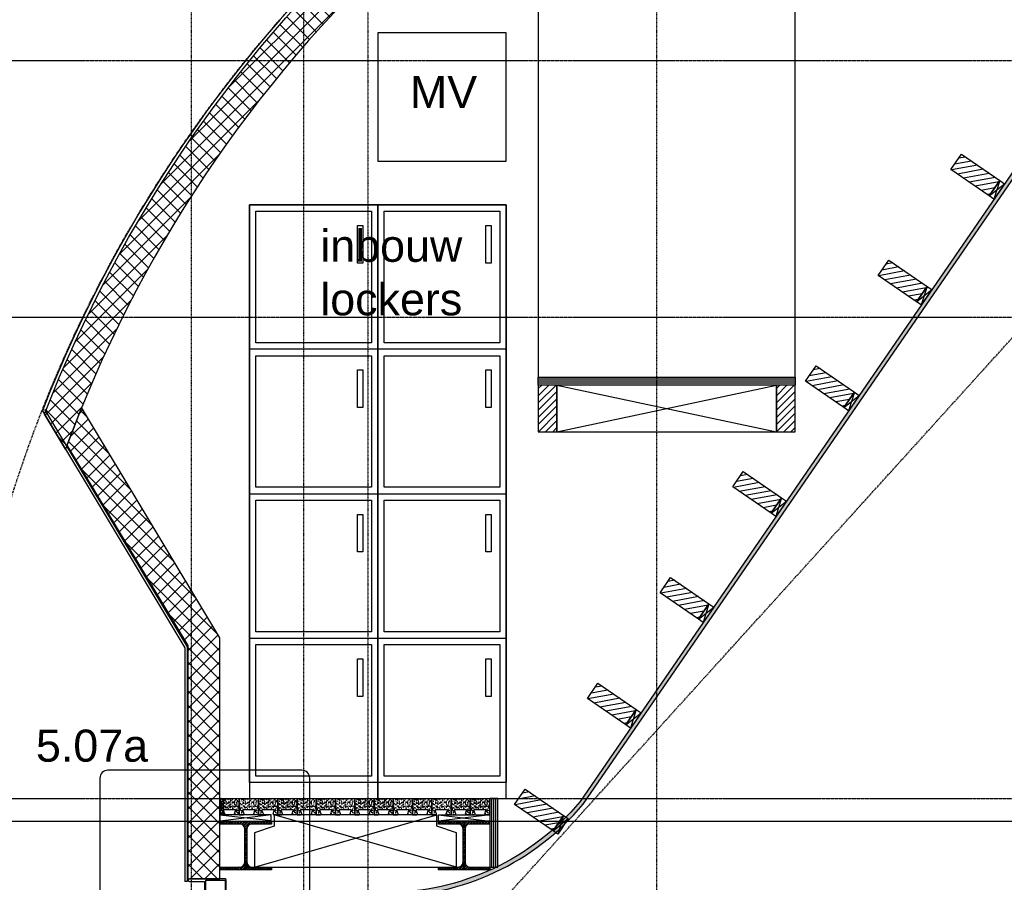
# Model space of a CAD drawing. Header units: metres. Extents: x 135527 to 1530300, y -118103 to -69281.
# Tile 33 of 88: x 141982 to 145050, y -91941 to -89253. Entities that reach past the tile are written whole.
import ezdxf
from ezdxf.enums import TextEntityAlignment as Align

# ---------------------------------------------------------------- set-up
doc = ezdxf.new("R2010")
doc.units = ezdxf.units.M
doc.header["$LTSCALE"] = 0.1
doc.header["$PDMODE"] = 35
for name, pattern in [('DASHDOT', [1, 0.5, -0.25, 0, -0.25]), ('DASHDOT2', [12.7, 6.35, -3.175, 0, -3.175]), ('HIDDEN', [0.375, 0.25, -0.125]), ('HIDDEN2', [4.762499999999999, 3.175, -1.5875])]:
    doc.linetypes.add(name, pattern=pattern)
doc.layers.get('DEFPOINTS').update_dxf_attribs({"color": 6})
for name, color, linetype in [('_01-STRAMIENEN', 8, 'DASHDOT2'), ('_02-SECTION', 2, 'Continuous'), ('_02-section-thick', 3, 'Continuous'), ('_02Constructie', 2, 'Continuous'), ('_03-PROJECTION', 1, 'Continuous'), ('_04-HIDDEN', 7, 'HIDDEN2'), ('_04-plafond', 252, 'HIDDEN2'), ('_04Projectie', 7, 'Continuous'), ('_05text100', 8, 'Continuous'), ('_05text200', 8, 'Continuous'), ('_05text50', 8, 'Continuous'), ('_06-DIMENSIONS', 7, 'Continuous'), ('_07KeukenInrichting', 252, 'Continuous'), ('_09-HATCH', 7, 'Continuous'), ('_11-BLOCKS', 7, 'Continuous')]:
    doc.layers.add(name, color=color, linetype=linetype)
doc.layers.add('_01Hulplijnen', color=6, linetype='Continuous', plot=False)
doc.styles.add('NIOstandard', font='arial.ttf')
doc.dimstyles.new('NIO-50-KLEIN', dxfattribs={"dimtxt": 100, "dimasz": 10, "dimexe": 2, "dimexo": 5, "dimgap": 10, "dimtad": 1, "dimdec": 0, "dimzin": 0, "dimdsep": 46, "dimtxsty": 'NIOstandard', "dimblk1": 'MAATSTR', "dimblk2": 'MAATSTR', "dimsah": 1, "dimcen": 0, "dimdle": 1.5, "dimse1": 1, "dimse2": 1, "dimclrd": 7, "dimclre": 256, "dimclrt": 256, "dimazin": 0, "dimtfac": 1, "dimtdec": 0, "dimtofl": 0, "dimtmove": 1, "dimatfit": 2, "dimldrblk": 'MAATSTR', "dimfxl": 1, "dimtvp": 1, "dimtolj": 1, "dimtzin": 0, "dimarcsym": 0})

# ---------------------------------------------------------------- blocks, each defined once
blk = doc.blocks.new('*U225')
at = {"layer": '_01-STRAMIENEN', "linetype": 'DASHDOT', "ltscale": 40}
for points in [[(-3399.999906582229, 7203.805705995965), (-3400.000030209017, -1743.344087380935)], [(-3050, 7203.805705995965), (-3050.000120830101, -1743.34408738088)], [(-2850, 7203.805705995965), (-2850.000120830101, -1743.34408738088)], [(-1950, 7203.805705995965), (-1950, -1743.344087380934)]]:
    blk.add_lwpolyline(points, dxfattribs=at)
at = {"layer": '_04-HIDDEN', "color": 252, "ltscale": 10}
blk.add_circle((9.912147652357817e-05, 2716.34662402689), 4150, dxfattribs=at)
blk = doc.blocks.new('*U21')
at = {"layer": '_09-HATCH', "ltscale": 10}
h = blk.add_hatch(dxfattribs=at)
h.set_pattern_fill('NET3', color=256, scale=31.49999999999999, style=0)
h.set_pattern_definition([(0, (-10973.15982827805, 0), (0, 100.0124999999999), []), (59.99999999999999, (-10973.15982827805, 0), (-86.61336569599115, 50.00624999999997), []), (120, (-10973.15982827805, 0), (-86.61336569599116, -50.00624999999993), [])])
h.paths.add_polyline_path([(-3268.67764712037, 0), (-14.8941155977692, 0), (-14.8941155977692, 100), (-3268.67764712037, 100)])
at = {"layer": '_02-SECTION', "color": 1}
blk.add_lwpolyline([(-3268.67764712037, 0), (-14.8941155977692, 0), (-14.8941155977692, 100), (-3268.67764712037, 100)], close=True, dxfattribs=at)
blk = doc.blocks.new('*U397')
at = {"layer": '_01-STRAMIENEN', "color": 253, "linetype": 'HIDDEN', "ltscale": 40}
for points in [[(-9973.60691571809, 4955), (1244.497924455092, 4955)], [(-9973.606915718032, 4155), (1244.49792445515, 4155)], [(-9973.60691571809, 2655), (1244.497924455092, 2655)]]:
    blk.add_lwpolyline(points, dxfattribs=at)
at = {"layer": '_01Hulplijnen', "ltscale": 40}
blk.add_lwpolyline([(-9973.606915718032, 2585), (1244.49792445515, 2585)], dxfattribs=at)
blk = doc.blocks.new('*U172')
at = {"layer": '_05text50', "color": 4}
blk.add_lwpolyline([(25, -589.919224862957), (628.8237434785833, -589.919224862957, 0.414213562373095), (653.8237434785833, -564.919224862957), (653.8237434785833, -25, 0.414213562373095), (628.8237434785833, 3.552713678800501e-15), (25, 3.552713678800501e-15, 0.414213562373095), (-3.552713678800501e-15, -25), (-3.552713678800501e-15, -564.919224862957, 0.414213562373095)], format="xyb", close=True, dxfattribs=at)
at = {"layer": '_05text50', "style": 'NIOstandard'}
blk.add_attdef('DET', text='', height=100, dxfattribs=at).set_placement((-24.57488740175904, -3.286093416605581), align=Align.BOTTOM_CENTER)
blk = doc.blocks.new('*U412')
for points in [[(-100, 0), (300, 0), (300, 1850), (-100, 1850)], [(300, 50), (-100, 50), (-100, 1850), (300, 1850)], [(300, 1400), (-100, 1400), (-100, 1850), (300, 1850)], [(280, 1420), (-80, 1420), (-80, 1830), (280, 1830)], [(253.1924545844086, 1668.639580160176), (236.5959904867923, 1668.639580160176), (236.5959904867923, 1785.776784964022), (253.1924545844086, 1785.776784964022)], [(280, 970), (-80, 970), (-80, 1380), (280, 1380)], [(253.1924545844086, 1218.639580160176), (236.5959904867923, 1218.639580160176), (236.5959904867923, 1335.776784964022), (253.1924545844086, 1335.776784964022)], [(300, 50), (-100, 50), (-100, 950), (300, 950)], [(280, 520), (-80, 520), (-80, 930), (280, 930)], [(253.1924545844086, 768.6395801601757), (236.5959904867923, 768.6395801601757), (236.5959904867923, 885.7767849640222), (253.1924545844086, 885.7767849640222)], [(300, 50), (-100, 50), (-100, 500), (300, 500)], [(280, 70), (-80, 70), (-80, 480), (280, 480)], [(253.1924545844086, 318.6395801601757), (236.5959904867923, 318.6395801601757), (236.5959904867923, 435.7767849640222), (253.1924545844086, 435.7767849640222)]]:
    blk.add_lwpolyline(points, close=True)
blk = doc.blocks.new('*U402')
at = {"layer": '_03-PROJECTION'}
h = blk.add_hatch(dxfattribs=at)
h.set_pattern_fill('ANSI31', color=256, scale=5)
h.set_pattern_definition([(45, (-143573.2855265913, 91785.20566840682), (-11.22532015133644, 11.22532015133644), [])])
h.paths.add_polyline_path([(1171, -145.0000221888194), (1229, -145.0000221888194), (1229, -2.218881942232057e-05), (1171, -2.218881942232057e-05)])
h = blk.add_hatch(dxfattribs=at)
h.set_pattern_fill('ANSI31', color=256, scale=5)
h.set_pattern_definition([(45, (-143173.2855265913, 91785.20566101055), (-11.22532015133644, 11.22532015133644), [])])
h.paths.add_polyline_path([(1571, -145.0000295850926), (1629, -145.0000295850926), (1629, -2.95850925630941e-05), (1571, -2.95850925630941e-05)])
h = blk.add_hatch(dxfattribs=at)
h.set_pattern_fill('ANSI31', color=256, scale=5)
h.set_pattern_definition([(45, (-142773.2855265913, 91785.20565361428), (-11.22532015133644, 11.22532015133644), [])])
h.paths.add_polyline_path([(1971, -145.0000369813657), (2029, -145.0000369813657), (2029, -3.698136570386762e-05), (1971, -3.698136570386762e-05)])
h = blk.add_hatch(dxfattribs=at)
h.set_pattern_fill('ANSI31', color=256, scale=5)
h.set_pattern_definition([(45, (-142373.2855265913, 91785.205646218), (-11.22532015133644, 11.22532015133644), [])])
h.paths.add_polyline_path([(2371, -145.0000443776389), (2429, -145.0000443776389), (2429, -4.437763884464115e-05), (2371, -4.437763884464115e-05)])
h = blk.add_hatch(dxfattribs=at)
h.set_pattern_fill('ANSI31', color=256, scale=5)
h.set_pattern_definition([(45, (-141973.2855265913, 91785.20563882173), (-11.22532015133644, 11.22532015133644), [])])
h.paths.add_polyline_path([(2771, -145.000051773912), (2829, -145.000051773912), (2829, -5.177391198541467e-05), (2771, -5.177391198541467e-05)])
h = blk.add_hatch(dxfattribs=at)
h.set_pattern_fill('ANSI31', color=256, scale=5)
h.set_pattern_definition([(45, (-141573.2855265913, 91785.20563142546), (-11.22532015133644, 11.22532015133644), [])])
h.paths.add_polyline_path([(3170.999999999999, -145.0000591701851), (3228.999999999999, -145.0000591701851), (3228.999999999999, -5.917018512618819e-05), (3170.999999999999, -5.917018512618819e-05)])
h = blk.add_hatch(dxfattribs=at)
h.set_pattern_fill('ANSI31', color=256, scale=5)
h.set_pattern_definition([(45, (-141173.2855265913, 91785.20562402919), (-11.22532015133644, 11.22532015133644), [])])
h.paths.add_polyline_path([(3570.999999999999, -145.0000665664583), (3628.999999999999, -145.0000665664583), (3628.999999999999, -6.656645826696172e-05), (3570.999999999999, -6.656645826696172e-05)])
at = {"layer": '_02Constructie'}
for points in [[(1171, -145.0000221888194), (1229, -145.0000221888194), (1229, -2.218881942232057e-05), (1171, -2.218881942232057e-05)], [(1571, -145.0000295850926), (1629, -145.0000295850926), (1629, -2.95850925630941e-05), (1571, -2.95850925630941e-05)], [(1971, -145.0000369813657), (2029, -145.0000369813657), (2029, -3.698136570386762e-05), (1971, -3.698136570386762e-05)], [(2371, -145.0000443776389), (2429, -145.0000443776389), (2429, -4.437763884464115e-05), (2371, -4.437763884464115e-05)], [(2771, -145.000051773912), (2829, -145.000051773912), (2829, -5.177391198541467e-05), (2771, -5.177391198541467e-05)], [(3170.999999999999, -145.0000591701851), (3228.999999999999, -145.0000591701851), (3228.999999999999, -5.917018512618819e-05), (3170.999999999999, -5.917018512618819e-05)], [(3570.999999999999, -145.0000665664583), (3628.999999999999, -145.0000665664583), (3628.999999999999, -6.656645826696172e-05), (3570.999999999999, -6.656645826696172e-05)]]:
    blk.add_lwpolyline(points, close=True, dxfattribs=at)
at = {"layer": '_04Projectie', "ltscale": 100}
for points in [[(1171, -163.0000221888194), (1229, -163.0000221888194), (1229, -145.0000221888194), (1171, -145.0000221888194)], [(1571, -163.0000295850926), (1629, -163.0000295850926), (1629, -145.0000295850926), (1571, -145.0000295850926)], [(1971, -163.0000369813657), (2029, -163.0000369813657), (2029, -145.0000369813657), (1971, -145.0000369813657)], [(2371, -163.0000443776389), (2429, -163.0000443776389), (2429, -145.0000443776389), (2371, -145.0000443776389)], [(2771, -163.000051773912), (2829, -163.000051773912), (2829, -145.000051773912), (2771, -145.000051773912)], [(3170.999999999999, -163.0000591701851), (3228.999999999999, -163.0000591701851), (3228.999999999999, -145.0000591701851), (3170.999999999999, -145.0000591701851)], [(3570.999999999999, -163.0000665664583), (3628.999999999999, -163.0000665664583), (3628.999999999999, -145.0000665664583), (3570.999999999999, -145.0000665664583)]]:
    blk.add_lwpolyline(points, close=True, dxfattribs=at)
for points in [[(1171, -145.0000221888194), (1229, -163.0000221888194), (1229, -145.0000223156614), (1171, -163.0000221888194)], [(1571, -145.0000295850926), (1629, -163.0000295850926), (1629, -145.0000297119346), (1571, -163.0000295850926)], [(1971, -145.0000369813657), (2029, -163.0000369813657), (2029, -145.0000371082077), (1971, -163.0000369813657)], [(2371, -145.0000443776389), (2429, -163.0000443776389), (2429, -145.0000445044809), (2371, -163.0000443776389)], [(2771, -145.000051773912), (2829, -163.000051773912), (2829, -145.000051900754), (2771, -163.000051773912)], [(3170.999999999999, -145.0000591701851), (3228.999999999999, -163.0000591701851), (3228.999999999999, -145.0000592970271), (3170.999999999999, -163.0000591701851)], [(3570.999999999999, -145.0000665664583), (3628.999999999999, -163.0000665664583), (3628.999999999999, -145.0000666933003), (3570.999999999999, -163.0000665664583)]]:
    blk.add_lwpolyline(points, dxfattribs=at)
blk = doc.blocks.new('MAATSTR')
at = {"linetype": 'Continuous'}
for p, q in [((0, 4.999999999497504), (0, -4.999999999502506)), ((-4.166666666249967, 0), (4.166666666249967, 0))]:
    blk.add_line(p, q, dxfattribs=at)
at = {"linetype": 'Continuous', "const_width": 1.5}
blk.add_lwpolyline([(-0.75, 0, 1), (0.75, 0, 1)], format="xyb", close=True, dxfattribs=at)
blk = doc.blocks.new('*D356')
at = {"layer": '_06-DIMENSIONS', "color": 7, "lineweight": -2, "transparency": 16777216}
for p, q in [((149684.9506017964, -91351.68568587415), (149285.3871638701, -91351.68568587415)), ((149806.488465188, -91605.95731997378), (149684.9506017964, -91351.68568587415))]:
    blk.add_line(p, q, dxfattribs=at)
blk.add_arc((149899.8314599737, -91680.20569059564), 119.2716865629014, 107.805212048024, 175.1947879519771, dxfattribs=at)
at = {"layer": 'DEFPOINTS', "color": 0, "transparency": 16777216}
for p in [(149672.0793114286, -90693.70275385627), (149792.3284107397, -91628.54497417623), (140462.9247556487, -91680.20569059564), (151681.0295958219, -91680.20569059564), (149914.1246978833, -91742.1165057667)]:
    blk.add_point(p, dxfattribs=at)
at = {"layer": '_06-DIMENSIONS', "color": 7, "lineweight": -2, "transparency": 16777216, "xscale": 10, "yscale": 10, "zscale": 10}
for p, rotation in [((149873.001168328, -91563.9909296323), 15.40260602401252), ((149780.5597734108, -91680.20569059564), 267.5973939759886)]:
    blk.add_blockref('MAATSTR', p, dxfattribs=dict(at, rotation=rotation))
at = {"layer": '_06-DIMENSIONS', "transparency": 16777216, "insert": (149480.1688828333, -91290.62838710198), "char_height": 100, "attachment_point": 5, "style": 'NIOstandard'}
blk.add_mtext('\\A1;77.00°', dxfattribs=at)
blk = doc.blocks.new('*U51')
at = {"layer": '_09-HATCH', "ltscale": 3}
h = blk.add_hatch(dxfattribs=at)
h.set_pattern_fill('STEEL', color=256, scale=2, angle=-180, style=0)
h.set_pattern_definition([(225, (-550, -419), (4.490128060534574, -4.490128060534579), []), (225, (-550, -422.1750000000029), (4.490128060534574, -4.490128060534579), [])])
h.paths.add_polyline_path([(-80, 152), (80, 152), (80, 143), (18, 143), (10.5, 140.990234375), (5.009765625, 135.5), (3, 128), (3, 24), (5.009765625, 16.5), (10.5, 11.009765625), (18, 9), (80, 9), (80, 0), (-80, 0), (-80, 9), (-18, 9), (-10.5, 11.009765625), (-5.009765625, 16.5), (-3, 24), (-3, 128), (-5.009765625, 135.5), (-10.5, 140.990234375), (-18, 143), (-80, 143)])
at = {"layer": '_02Constructie'}
blk.add_lwpolyline([(-80, 152), (80, 152), (80, 143), (18, 143), (10.5, 140.990234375), (5.009765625, 135.5), (3, 128), (3, 24), (5.009765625, 16.5), (10.5, 11.009765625), (18, 9), (80, 9), (80, 0), (-80, 0), (-80, 9), (-18, 9), (-10.5, 11.009765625), (-5.009765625, 16.5), (-3, 24), (-3, 128), (-5.009765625, 135.5), (-10.5, 140.990234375), (-18, 143), (-80, 143)], close=True, dxfattribs=at)
blk = doc.blocks.new('*U398')
at = {"layer": '_03-PROJECTION'}
blk.add_lwpolyline([(-510.3327859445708, 126.8428491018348), (-571.7205211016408, 106.4731270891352), (-571.7205211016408, 0.0001189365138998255), (57.96650281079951, 0.0001189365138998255), (57.96650281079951, 106.4731270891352), (-3.421232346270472, 126.8428491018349), (-3.421232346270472, 163.0001189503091), (-510.3327859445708, 163.0001189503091)], close=True, dxfattribs=at)
for points in [[(-571.7205211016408, 0.0001189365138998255), (-3.421232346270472, 163.0001189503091)], [(57.96650281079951, 0.0001189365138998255), (-510.3327859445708, 163.0001189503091)]]:
    blk.add_lwpolyline(points, dxfattribs=at)
blk = doc.blocks.new('*U404')
at = {"layer": '_09-HATCH'}
h = blk.add_hatch(dxfattribs=at)
h.set_pattern_fill('ANSI31', color=256, scale=2, angle=135)
h.set_pattern_definition([(180, (19276.31077856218, 0), (-1.332267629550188e-15, -6.35), [])])
h.paths.add_polyline_path([(9488.155383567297, 0), (10288.15539499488, 0), (10288.15539499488, 25), (9488.155383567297, 25)])
at = {"layer": '_02-SECTION'}
blk.add_lwpolyline([(9488.155383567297, 0), (10288.15539499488, 0), (10288.15539499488, 25), (9488.155383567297, 25)], close=True, dxfattribs=at)
blk = doc.blocks.new('*U420')
at = {"layer": '_03-PROJECTION'}
h = blk.add_hatch(dxfattribs=at)
h.set_pattern_fill('AR-SAND', color=1, scale=0.2)
h.set_pattern_definition([(37.50000000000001, (0, 0), (-0.3200062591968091, 9.788264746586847), [0, -7.721600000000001, 0, -8.636000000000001, 0, -8.255]), (7.499999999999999, (0, 0), (8.990465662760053, 14.33650201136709), [0, -4.1656, 0, -6.959600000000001, 0, -2.667]), (327.5, (-6.2484, 0), (15.81984740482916, 0.02874369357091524), [0, -2.54, 0, -9.144, 0, -11.938]), (317.5, (-6.2484, 0), (15.27112904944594, 4.458586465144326), [0, -1.27, 0, -5.9944, 0, -6.858000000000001])])
h.paths.add_polyline_path([(46.59611796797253, 16, -0.4879283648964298), (48.5364029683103, 13.51492875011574), (45.27893859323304, 2.485071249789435, 0.4879283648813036), (47.21922359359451, 0), (60.00000000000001, 0), (60.00000000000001, 50), (7.105427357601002e-15, 50), (-7.105427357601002e-15, 0), (13.21922359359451, -3.552713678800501e-15, 0.5667892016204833), (14.98221988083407, 2.944374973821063), (11.07933293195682, 13.05562502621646, -0.5667892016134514), (12.84232921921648, 16)])
h = blk.add_hatch(dxfattribs=at)
h.set_pattern_fill('AR-SAND', color=1, scale=0.2)
h.set_pattern_definition([(37.50000000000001, (60, 0), (-0.3200062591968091, 9.788264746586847), [0, -7.721600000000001, 0, -8.636000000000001, 0, -8.255]), (7.499999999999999, (60, 0), (8.990465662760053, 14.33650201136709), [0, -4.1656, 0, -6.959600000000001, 0, -2.667]), (327.5, (53.7516, 0), (15.81984740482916, 0.02874369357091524), [0, -2.54, 0, -9.144, 0, -11.938]), (317.5, (53.7516, 0), (15.27112904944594, 4.458586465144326), [0, -1.27, 0, -5.9944, 0, -6.858000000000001])])
h.paths.add_polyline_path([(106.5961179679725, 16, -0.4879283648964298), (108.5364029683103, 13.51492875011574), (105.278938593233, 2.485071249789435, 0.4879283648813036), (107.2192235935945, 0), (120, 0), (120, 50), (60.00000000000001, 50), (59.99999999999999, 0), (73.2192235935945, -3.552713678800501e-15, 0.487928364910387), (75.1595085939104, 2.485071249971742), (70.9020442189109, 13.51492874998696, -0.4879283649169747), (72.84232921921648, 16)])
h = blk.add_hatch(dxfattribs=at)
h.set_pattern_fill('AR-SAND', color=1, scale=0.2)
h.set_pattern_definition([(37.50000000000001, (120, 0), (-0.3200062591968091, 9.788264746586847), [0, -7.721600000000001, 0, -8.636000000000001, 0, -8.255]), (7.499999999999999, (120, 0), (8.990465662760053, 14.33650201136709), [0, -4.1656, 0, -6.959600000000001, 0, -2.667]), (327.5, (113.7516, 0), (15.81984740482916, 0.02874369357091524), [0, -2.54, 0, -9.144, 0, -11.938]), (317.5, (113.7516, 0), (15.27112904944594, 4.458586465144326), [0, -1.27, 0, -5.9944, 0, -6.858000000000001])])
h.paths.add_polyline_path([(166.5961179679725, 16, -0.4879283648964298), (168.5364029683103, 13.51492875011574), (165.278938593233, 2.485071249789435, 0.4879283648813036), (167.2192235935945, 0), (180, 0), (180, 50), (120, 50), (120, 0), (133.2192235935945, -3.552713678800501e-15, 0.487928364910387), (135.1595085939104, 2.485071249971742), (130.9020442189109, 13.51492874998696, -0.4879283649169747), (132.8423292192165, 16)])
h = blk.add_hatch(dxfattribs=at)
h.set_pattern_fill('AR-SAND', color=1, scale=0.2)
h.set_pattern_definition([(37.50000000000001, (180, 0), (-0.3200062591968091, 9.788264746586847), [0, -7.721600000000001, 0, -8.636000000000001, 0, -8.255]), (7.499999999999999, (180, 0), (8.990465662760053, 14.33650201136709), [0, -4.1656, 0, -6.959600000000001, 0, -2.667]), (327.5, (173.7516, 0), (15.81984740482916, 0.02874369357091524), [0, -2.54, 0, -9.144, 0, -11.938]), (317.5, (173.7516, 0), (15.27112904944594, 4.458586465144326), [0, -1.27, 0, -5.9944, 0, -6.858000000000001])])
h.paths.add_polyline_path([(226.5961179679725, 16, -0.4879283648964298), (228.5364029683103, 13.51492875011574), (225.278938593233, 2.485071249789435, 0.4879283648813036), (227.2192235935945, 0), (240, 0), (240, 50), (180, 50), (180, 0), (193.2192235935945, -3.552713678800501e-15, 0.487928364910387), (195.1595085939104, 2.485071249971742), (190.9020442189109, 13.51492874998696, -0.4879283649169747), (192.8423292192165, 16)])
h = blk.add_hatch(dxfattribs=at)
h.set_pattern_fill('AR-SAND', color=1, scale=0.2)
h.set_pattern_definition([(37.50000000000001, (240, 0), (-0.3200062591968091, 9.788264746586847), [0, -7.721600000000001, 0, -8.636000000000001, 0, -8.255]), (7.499999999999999, (240, 0), (8.990465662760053, 14.33650201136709), [0, -4.1656, 0, -6.959600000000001, 0, -2.667]), (327.5, (233.7516, 0), (15.81984740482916, 0.02874369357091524), [0, -2.54, 0, -9.144, 0, -11.938]), (317.5, (233.7516, 0), (15.27112904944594, 4.458586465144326), [0, -1.27, 0, -5.9944, 0, -6.858000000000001])])
h.paths.add_polyline_path([(286.5961179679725, 16, -0.4879283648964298), (288.5364029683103, 13.51492875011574), (285.278938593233, 2.485071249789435, 0.4879283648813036), (287.2192235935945, 0), (300, 0), (300, 50), (240, 50), (240, 0), (253.2192235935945, -3.552713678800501e-15, 0.487928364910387), (255.1595085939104, 2.485071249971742), (250.9020442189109, 13.51492874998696, -0.4879283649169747), (252.8423292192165, 16)])
h = blk.add_hatch(dxfattribs=at)
h.set_pattern_fill('AR-SAND', color=1, scale=0.2)
h.set_pattern_definition([(37.50000000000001, (300, 0), (-0.3200062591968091, 9.788264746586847), [0, -7.721600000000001, 0, -8.636000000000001, 0, -8.255]), (7.499999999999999, (300, 0), (8.990465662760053, 14.33650201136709), [0, -4.1656, 0, -6.959600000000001, 0, -2.667]), (327.5, (293.7516, 0), (15.81984740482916, 0.02874369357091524), [0, -2.54, 0, -9.144, 0, -11.938]), (317.5, (293.7516, 0), (15.27112904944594, 4.458586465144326), [0, -1.27, 0, -5.9944, 0, -6.858000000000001])])
h.paths.add_polyline_path([(346.5961179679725, 16, -0.4879283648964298), (348.5364029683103, 13.51492875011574), (345.278938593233, 2.485071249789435, 0.4879283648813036), (347.2192235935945, 0), (360, 0), (360, 50), (300, 50), (300, 0), (313.2192235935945, -3.552713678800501e-15, 0.487928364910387), (315.1595085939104, 2.485071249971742), (310.9020442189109, 13.51492874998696, -0.4879283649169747), (312.8423292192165, 16)])
h = blk.add_hatch(dxfattribs=at)
h.set_pattern_fill('AR-SAND', color=1, scale=0.2)
h.set_pattern_definition([(37.50000000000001, (360, 0), (-0.3200062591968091, 9.788264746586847), [0, -7.721600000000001, 0, -8.636000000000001, 0, -8.255]), (7.499999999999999, (360, 0), (8.990465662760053, 14.33650201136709), [0, -4.1656, 0, -6.959600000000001, 0, -2.667]), (327.5, (353.7516, 0), (15.81984740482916, 0.02874369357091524), [0, -2.54, 0, -9.144, 0, -11.938]), (317.5, (353.7516, 0), (15.27112904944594, 4.458586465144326), [0, -1.27, 0, -5.9944, 0, -6.858000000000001])])
h.paths.add_polyline_path([(406.5961179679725, 16, -0.4879283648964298), (408.5364029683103, 13.51492875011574), (405.278938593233, 2.485071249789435, 0.4879283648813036), (407.2192235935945, 0), (420, 0), (420, 50), (360, 50), (360, 0), (373.2192235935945, -3.552713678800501e-15, 0.487928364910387), (375.1595085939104, 2.485071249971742), (370.9020442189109, 13.51492874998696, -0.4879283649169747), (372.8423292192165, 16)])
h = blk.add_hatch(dxfattribs=at)
h.set_pattern_fill('AR-SAND', color=1, scale=0.2)
h.set_pattern_definition([(37.50000000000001, (420, 0), (-0.3200062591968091, 9.788264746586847), [0, -7.721600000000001, 0, -8.636000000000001, 0, -8.255]), (7.499999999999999, (420, 0), (8.990465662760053, 14.33650201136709), [0, -4.1656, 0, -6.959600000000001, 0, -2.667]), (327.5, (413.7516, 0), (15.81984740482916, 0.02874369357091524), [0, -2.54, 0, -9.144, 0, -11.938]), (317.5, (413.7516, 0), (15.27112904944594, 4.458586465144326), [0, -1.27, 0, -5.9944, 0, -6.858000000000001])])
h.paths.add_polyline_path([(466.5961179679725, 16, -0.4879283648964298), (468.5364029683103, 13.51492875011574), (465.278938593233, 2.485071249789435, 0.4879283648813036), (467.2192235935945, 0), (480, 0), (480, 50), (420, 50), (420, 0), (433.2192235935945, -3.552713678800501e-15, 0.487928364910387), (435.1595085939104, 2.485071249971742), (430.9020442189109, 13.51492874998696, -0.4879283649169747), (432.8423292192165, 16)])
h = blk.add_hatch(dxfattribs=at)
h.set_pattern_fill('AR-SAND', color=1, scale=0.2)
h.set_pattern_definition([(37.50000000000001, (480, 0), (-0.3200062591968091, 9.788264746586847), [0, -7.721600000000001, 0, -8.636000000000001, 0, -8.255]), (7.499999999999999, (480, 0), (8.990465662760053, 14.33650201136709), [0, -4.1656, 0, -6.959600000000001, 0, -2.667]), (327.5, (473.7516, 0), (15.81984740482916, 0.02874369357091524), [0, -2.54, 0, -9.144, 0, -11.938]), (317.5, (473.7516, 0), (15.27112904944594, 4.458586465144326), [0, -1.27, 0, -5.9944, 0, -6.858000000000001])])
h.paths.add_polyline_path([(526.5961179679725, 16, -0.4879283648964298), (528.5364029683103, 13.51492875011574), (525.2789385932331, 2.485071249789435, 0.4879283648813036), (527.2192235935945, 0), (540, 0), (540, 50), (480, 50), (480, 0), (493.2192235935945, -3.552713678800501e-15, 0.487928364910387), (495.1595085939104, 2.485071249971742), (490.9020442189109, 13.51492874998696, -0.4879283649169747), (492.8423292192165, 16)])
h = blk.add_hatch(dxfattribs=at)
h.set_pattern_fill('AR-SAND', color=1, scale=0.2)
h.set_pattern_definition([(37.50000000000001, (540, 0), (-0.3200062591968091, 9.788264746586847), [0, -7.721600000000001, 0, -8.636000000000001, 0, -8.255]), (7.499999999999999, (540, 0), (8.990465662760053, 14.33650201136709), [0, -4.1656, 0, -6.959600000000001, 0, -2.667]), (327.5, (533.7516, 0), (15.81984740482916, 0.02874369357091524), [0, -2.54, 0, -9.144, 0, -11.938]), (317.5, (533.7516, 0), (15.27112904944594, 4.458586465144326), [0, -1.27, 0, -5.9944, 0, -6.858000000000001])])
h.paths.add_polyline_path([(586.5961179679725, 16, -0.4879283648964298), (588.5364029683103, 13.51492875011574), (585.2789385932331, 2.485071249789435, 0.4879283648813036), (587.2192235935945, 0), (600, 0), (600, 50), (540, 50), (540, 0), (553.2192235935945, -3.552713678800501e-15, 0.487928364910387), (555.1595085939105, 2.485071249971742), (550.9020442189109, 13.51492874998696, -0.4879283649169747), (552.8423292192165, 16)])
h = blk.add_hatch(dxfattribs=at)
h.set_pattern_fill('AR-SAND', color=1, scale=0.2)
h.set_pattern_definition([(37.50000000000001, (600, 0), (-0.3200062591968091, 9.788264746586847), [0, -7.721600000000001, 0, -8.636000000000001, 0, -8.255]), (7.499999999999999, (600, 0), (8.990465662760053, 14.33650201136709), [0, -4.1656, 0, -6.959600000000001, 0, -2.667]), (327.5, (593.7516, 0), (15.81984740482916, 0.02874369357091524), [0, -2.54, 0, -9.144, 0, -11.938]), (317.5, (593.7516, 0), (15.27112904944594, 4.458586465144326), [0, -1.27, 0, -5.9944, 0, -6.858000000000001])])
h.paths.add_polyline_path([(646.5961179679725, 16, -0.4879283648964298), (648.5364029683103, 13.51492875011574), (645.2789385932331, 2.485071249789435, 0.4879283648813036), (647.2192235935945, 0), (660, 0), (660, 50), (600, 50), (600, 0), (613.2192235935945, -3.552713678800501e-15, 0.487928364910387), (615.1595085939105, 2.485071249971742), (610.9020442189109, 13.51492874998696, -0.4879283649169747), (612.8423292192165, 16)])
h = blk.add_hatch(dxfattribs=at)
h.set_pattern_fill('AR-SAND', color=1, scale=0.2)
h.set_pattern_definition([(37.50000000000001, (660, 0), (-0.3200062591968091, 9.788264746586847), [0, -7.721600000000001, 0, -8.636000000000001, 0, -8.255]), (7.499999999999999, (660, 0), (8.990465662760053, 14.33650201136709), [0, -4.1656, 0, -6.959600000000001, 0, -2.667]), (327.5, (653.7516, 0), (15.81984740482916, 0.02874369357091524), [0, -2.54, 0, -9.144, 0, -11.938]), (317.5, (653.7516, 0), (15.27112904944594, 4.458586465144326), [0, -1.27, 0, -5.9944, 0, -6.858000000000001])])
h.paths.add_polyline_path([(706.5961179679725, 16, -0.4879283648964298), (708.5364029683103, 13.51492875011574), (705.2789385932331, 2.485071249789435, 0.4879283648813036), (707.2192235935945, 0), (720, 0), (720, 50), (660, 50), (660, 0), (673.2192235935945, -3.552713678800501e-15, 0.487928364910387), (675.1595085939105, 2.485071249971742), (670.9020442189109, 13.51492874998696, -0.4879283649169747), (672.8423292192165, 16)])
h = blk.add_hatch(dxfattribs=at)
h.set_pattern_fill('AR-SAND', color=1, scale=0.2)
h.set_pattern_definition([(37.50000000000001, (720, 0), (-0.3200062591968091, 9.788264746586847), [0, -7.721600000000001, 0, -8.636000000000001, 0, -8.255]), (7.499999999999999, (720, 0), (8.990465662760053, 14.33650201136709), [0, -4.1656, 0, -6.959600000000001, 0, -2.667]), (327.5, (713.7516, 0), (15.81984740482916, 0.02874369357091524), [0, -2.54, 0, -9.144, 0, -11.938]), (317.5, (713.7516, 0), (15.27112904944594, 4.458586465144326), [0, -1.27, 0, -5.9944, 0, -6.858000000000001])])
h.paths.add_polyline_path([(766.5961179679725, 16, -0.4879283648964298), (768.5364029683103, 13.51492875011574), (765.2789385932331, 2.485071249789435, 0.4879283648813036), (767.2192235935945, 0), (780, 0), (780, 50), (720, 50), (720, 0), (733.2192235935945, -3.552713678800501e-15, 0.487928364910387), (735.1595085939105, 2.485071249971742), (730.9020442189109, 13.51492874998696, -0.4879283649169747), (732.8423292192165, 16)])
h = blk.add_hatch(dxfattribs=at)
h.set_pattern_fill('AR-SAND', color=1, scale=0.2)
h.set_pattern_definition([(37.50000000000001, (780, 0), (-0.3200062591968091, 9.788264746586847), [0, -7.721600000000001, 0, -8.636000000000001, 0, -8.255]), (7.499999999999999, (780, 0), (8.990465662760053, 14.33650201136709), [0, -4.1656, 0, -6.959600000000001, 0, -2.667]), (327.5, (773.7516, 0), (15.81984740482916, 0.02874369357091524), [0, -2.54, 0, -9.144, 0, -11.938]), (317.5, (773.7516, 0), (15.27112904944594, 4.458586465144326), [0, -1.27, 0, -5.9944, 0, -6.858000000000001])])
h.paths.add_polyline_path([(826.5961179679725, 16, -0.4879283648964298), (828.5364029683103, 13.51492875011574), (825.2789385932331, 2.485071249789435, 0.4879283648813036), (827.2192235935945, 0), (840, 0), (840, 50), (780, 50), (780, 0), (793.2192235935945, -3.552713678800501e-15, 0.487928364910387), (795.1595085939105, 2.485071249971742), (790.9020442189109, 13.51492874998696, -0.4879283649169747), (792.8423292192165, 16)])
at = {"layer": '_02Constructie'}
for p, q in [((0, 0), (13.21922359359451, 0)), ((15.15950859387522, 2.485071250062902), (10.90204421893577, 13.51492874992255)), ((12.84232921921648, 16), (46.59611796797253, 16)), ((45.2789385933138, 2.485071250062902), (48.53640296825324, 13.51492874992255)), ((60, 0), (47.21922359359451, 0)), ((60, 0), (73.2192235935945, 0)), ((75.15950859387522, 2.485071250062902), (70.90204421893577, 13.51492874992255)), ((72.84232921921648, 16), (106.5961179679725, 16)), ((105.2789385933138, 2.485071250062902), (108.5364029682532, 13.51492874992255)), ((120, 0), (107.2192235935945, 0)), ((120, 0), (133.2192235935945, 0)), ((135.1595085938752, 2.485071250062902), (130.9020442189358, 13.51492874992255)), ((132.8423292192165, 16), (166.5961179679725, 16)), ((165.2789385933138, 2.485071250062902), (168.5364029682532, 13.51492874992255)), ((180, 0), (167.2192235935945, 0)), ((180, 0), (193.2192235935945, 0)), ((195.1595085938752, 2.485071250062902), (190.9020442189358, 13.51492874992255)), ((192.8423292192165, 16), (226.5961179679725, 16)), ((225.2789385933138, 2.485071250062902), (228.5364029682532, 13.51492874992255)), ((240, 0), (227.2192235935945, 0)), ((240, 0), (253.2192235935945, 0)), ((255.1595085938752, 2.485071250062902), (250.9020442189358, 13.51492874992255)), ((252.8423292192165, 16), (286.5961179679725, 16)), ((285.2789385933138, 2.485071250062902), (288.5364029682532, 13.51492874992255)), ((300, 0), (287.2192235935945, 0)), ((300, 0), (313.2192235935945, 0)), ((315.1595085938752, 2.485071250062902), (310.9020442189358, 13.51492874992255)), ((312.8423292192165, 16), (346.5961179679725, 16)), ((345.2789385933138, 2.485071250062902), (348.5364029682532, 13.51492874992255)), ((360, 0), (347.2192235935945, 0)), ((360, 0), (373.2192235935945, 0)), ((375.1595085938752, 2.485071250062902), (370.9020442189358, 13.51492874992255)), ((372.8423292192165, 16), (406.5961179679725, 16)), ((405.2789385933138, 2.485071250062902), (408.5364029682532, 13.51492874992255)), ((420, 0), (407.2192235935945, 0)), ((420, 0), (433.2192235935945, 0)), ((435.1595085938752, 2.485071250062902), (430.9020442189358, 13.51492874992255)), ((432.8423292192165, 16), (466.5961179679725, 16)), ((465.2789385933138, 2.485071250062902), (468.5364029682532, 13.51492874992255)), ((480, 0), (467.2192235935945, 0)), ((480, 0), (493.2192235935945, 0)), ((495.1595085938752, 2.485071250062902), (490.9020442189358, 13.51492874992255)), ((492.8423292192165, 16), (526.5961179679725, 16)), ((525.2789385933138, 2.485071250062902), (528.5364029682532, 13.51492874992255)), ((540, 0), (527.2192235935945, 0)), ((540, 0), (553.2192235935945, 0)), ((555.1595085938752, 2.485071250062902), (550.9020442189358, 13.51492874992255)), ((552.8423292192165, 16), (586.5961179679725, 16)), ((585.2789385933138, 2.485071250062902), (588.5364029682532, 13.51492874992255)), ((600, 0), (587.2192235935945, 0)), ((600, 0), (613.2192235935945, 0)), ((615.1595085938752, 2.485071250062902), (610.9020442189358, 13.51492874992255)), ((612.8423292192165, 16), (646.5961179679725, 16)), ((645.2789385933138, 2.485071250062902), (648.5364029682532, 13.51492874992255)), ((660, 0), (647.2192235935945, 0)), ((660, 0), (673.2192235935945, 0)), ((675.1595085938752, 2.485071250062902), (670.9020442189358, 13.51492874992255)), ((672.8423292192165, 16), (706.5961179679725, 16)), ((705.2789385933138, 2.485071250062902), (708.5364029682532, 13.51492874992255)), ((720, 0), (707.2192235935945, 0)), ((720, 0), (733.2192235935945, 0)), ((735.1595085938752, 2.485071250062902), (730.9020442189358, 13.51492874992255)), ((732.8423292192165, 16), (766.5961179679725, 16)), ((765.2789385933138, 2.485071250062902), (768.5364029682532, 13.51492874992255)), ((780, 0), (767.2192235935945, 0)), ((780, 0), (793.2192235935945, 0)), ((795.1595085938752, 2.485071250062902), (790.9020442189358, 13.51492874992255)), ((792.8423292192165, 16), (826.5961179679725, 16)), ((825.2789385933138, 2.485071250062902), (828.5364029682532, 13.51492874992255)), ((840, 0), (827.2192235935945, 0))]:
    blk.add_line(p, q, dxfattribs=at)
for centre, start, end in [((12.84232921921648, 14), 90, 194.0362434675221), ((13.21922359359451, 2), 270, 14.03624346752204), ((47.21922359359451, 2), 165.963756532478, 270), ((46.59611796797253, 14), 345.9637565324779, 90), ((72.84232921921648, 14), 90, 194.0362434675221), ((73.2192235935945, 2), 270, 14.03624346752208), ((107.2192235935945, 2), 165.9637565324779, 270), ((106.5961179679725, 14), 345.9637565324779, 90), ((132.8423292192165, 14), 90, 194.036243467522), ((133.2192235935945, 2), 270, 14.03624346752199), ((167.2192235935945, 2), 165.963756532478, 270), ((166.5961179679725, 14), 345.9637565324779, 90), ((192.8423292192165, 14), 90, 194.0362434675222), ((193.2192235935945, 2), 270, 14.03624346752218), ((227.2192235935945, 2), 165.9637565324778, 270), ((226.5961179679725, 14), 345.9637565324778, 90), ((252.8423292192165, 14), 90, 194.0362434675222), ((253.2192235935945, 2), 270, 14.03624346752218), ((287.2192235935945, 2), 165.9637565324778, 270), ((286.5961179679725, 14), 345.9637565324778, 90), ((312.8423292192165, 14), 90, 194.0362434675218), ((313.2192235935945, 2), 270, 14.03624346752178), ((347.2192235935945, 2), 165.9637565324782, 270), ((346.5961179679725, 14), 345.9637565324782, 90), ((372.8423292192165, 14), 90, 194.0362434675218), ((373.2192235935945, 2), 270, 14.03624346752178), ((407.2192235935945, 2), 165.9637565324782, 270), ((406.5961179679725, 14), 345.9637565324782, 90), ((432.8423292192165, 14), 90, 194.0362434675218), ((433.2192235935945, 2), 270, 14.03624346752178), ((467.2192235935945, 2), 165.9637565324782, 270), ((466.5961179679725, 14), 345.9637565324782, 90), ((492.8423292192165, 14), 90, 194.0362434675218), ((493.2192235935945, 2), 270, 14.03624346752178), ((527.2192235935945, 2), 165.9637565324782, 270), ((526.5961179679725, 14), 345.9637565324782, 90), ((552.8423292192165, 14), 90, 194.0362434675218), ((553.2192235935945, 2), 270, 14.03624346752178), ((587.2192235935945, 2), 165.9637565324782, 270), ((586.5961179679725, 14), 345.9637565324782, 90), ((612.8423292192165, 14), 90, 194.0362434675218), ((613.2192235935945, 2), 270, 14.03624346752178), ((647.2192235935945, 2), 165.9637565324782, 270), ((646.5961179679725, 14), 345.9637565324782, 90), ((672.8423292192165, 14), 90, 194.0362434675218), ((673.2192235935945, 2), 270, 14.03624346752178), ((707.2192235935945, 2), 165.9637565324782, 270), ((706.5961179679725, 14), 345.9637565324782, 90), ((732.8423292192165, 14), 90, 194.0362434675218), ((733.2192235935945, 2), 270, 14.03624346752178), ((767.2192235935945, 2), 165.9637565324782, 270), ((766.5961179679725, 14), 345.9637565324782, 90), ((792.8423292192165, 14), 90, 194.0362434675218), ((793.2192235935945, 2), 270, 14.03624346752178), ((827.2192235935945, 2), 165.9637565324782, 270), ((826.5961179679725, 14), 345.9637565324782, 90)]:
    blk.add_arc(centre, 2, start, end, dxfattribs=at)
at = {"layer": '_03-PROJECTION'}
for points in [[(0, 50), (60.00000000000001, 50)], [(60, 50), (120, 50)], [(120, 50), (180, 50)], [(180, 50), (240, 50)], [(240, 50), (300, 50)], [(300, 50), (360, 50)], [(360, 50), (420, 50)], [(420, 50), (480, 50)], [(480, 50), (540, 50)], [(540, 50), (600, 50)], [(600, 50), (660, 50)], [(660, 50), (720, 50)], [(720, 50), (780, 50)], [(780, 50), (840, 50)]]:
    blk.add_lwpolyline(points, dxfattribs=at)
at = {"layer": 'DEFPOINTS'}
for points in [[(0, 0), (0, 50), (60.00000000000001, 50), (60.00000000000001, 0)], [(60, 0), (60, 50), (120, 50), (120, 0)], [(120, 0), (120, 50), (180, 50), (180, 0)], [(180, 0), (180, 50), (240, 50), (240, 0)], [(240, 0), (240, 50), (300, 50), (300, 0)], [(300, 0), (300, 50), (360, 50), (360, 0)], [(360, 0), (360, 50), (420, 50), (420, 0)], [(420, 0), (420, 50), (480, 50), (480, 0)], [(480, 0), (480, 50), (540, 50), (540, 0)], [(540, 0), (540, 50), (600, 50), (600, 0)], [(600, 0), (600, 50), (660, 50), (660, 0)], [(660, 0), (660, 50), (720, 50), (720, 0)], [(720, 0), (720, 50), (780, 50), (780, 0)], [(780, 0), (780, 50), (840, 50), (840, 0)]]:
    blk.add_lwpolyline(points, dxfattribs=at)
blk = doc.blocks.new('*U407')
at = {"layer": '_09-HATCH', "ltscale": 10}
h = blk.add_hatch(dxfattribs=at)
h.set_pattern_fill('NET3', color=256, scale=3.149999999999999, style=0)
h.set_pattern_definition([(0, (-9454.488716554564, 0), (0, 10.00124999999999), []), (59.99999999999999, (-9454.488716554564, 0), (-8.661336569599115, 5.000624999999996), []), (120, (-9454.488716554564, 0), (-8.661336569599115, -5.000624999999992), [])])
h.paths.add_polyline_path([(-15779.64696353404, 0), (-15729.64691846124, 0), (-15729.64691846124, 10), (-15779.64696353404, 10)])
at = {"layer": '_02-SECTION', "color": 1}
blk.add_lwpolyline([(-15779.64696353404, 0), (-15729.64691846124, 0), (-15729.64691846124, 10), (-15779.64696353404, 10)], close=True, dxfattribs=at)
blk = doc.blocks.new('*U411')
at = {"layer": '_09-HATCH'}
h = blk.add_hatch(dxfattribs=at)
h.set_pattern_fill('ANSI31', color=256, scale=2, angle=135)
h.set_pattern_definition([(180, (-5298.00794732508, 0), (-1.332267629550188e-15, -6.35), [])])
h.paths.add_polyline_path([(-2505.50397366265, 0), (-2292.50397366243, 0), (-2292.50397366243, 25), (-2505.50397366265, 25)])
at = {"layer": '_02-SECTION'}
blk.add_lwpolyline([(-2505.50397366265, 0), (-2292.50397366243, 0), (-2292.50397366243, 25), (-2505.50397366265, 25)], close=True, dxfattribs=at)

msp = doc.modelspace()

# ---------------------------------------------------------------- hatches: boundary and pattern name
at = {"layer": '_03-PROJECTION'}
h = msp.add_hatch(dxfattribs=at)
h.set_pattern_fill('ANSI37', color=256, scale=10)
h.set_pattern_definition([(45, (-2152.91443608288, 0), (-22.45064030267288, 22.45064030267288), []), (135, (-2152.91443608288, 0), (-22.45064030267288, -22.45064030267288), [])])
edge = h.paths.add_edge_path()
edge.add_arc((145916.8883193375, -91985.61294238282), 4140.480173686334, 51.7877114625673, 158.7090021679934, ccw=False)
edge.add_line((148478.0938261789, -88732.33729768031), (148410.955833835, -88807.2428057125))
edge.add_arc((145916.5316713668, -91985.20569059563), 4039.99999999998, 51.87117308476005, 159.8178612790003)
edge.add_line((142124.585167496, -90591.38299319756), (142059.0030010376, -90482.18454716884))
h = msp.add_hatch(dxfattribs=at)
h.set_pattern_fill('ANSI31', color=256, scale=5)
h.set_pattern_definition([(45, (-1146.294257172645, 1393.181471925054), (-11.22532015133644, 11.22532015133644), [])])
h.paths.add_polyline_path([(143597.9912694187, -90537.02421867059), (143655.9912694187, -90537.02421867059), (143655.9912694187, -90392.02421867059), (143597.9912694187, -90392.02421867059)])
h = msp.add_hatch(dxfattribs=at)
h.set_pattern_fill('ANSI31', color=256, scale=5)
h.set_pattern_definition([(45, (-404.2942457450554, 1393.181471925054), (-11.22532015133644, 11.22532015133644), [])])
h.paths.add_polyline_path([(144339.9912808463, -90537.02421867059), (144397.9912808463, -90537.02421867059), (144397.9912808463, -90392.02421867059), (144339.9912808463, -90392.02421867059)])
h = msp.add_hatch(dxfattribs=at)
h.set_pattern_fill('ANSI37', color=256, scale=10)
h.set_pattern_definition([(45, (-2273.440720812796, 226.9666756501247), (-22.45064030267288, 22.45064030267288), []), (135, (-2273.440720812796, 226.9666756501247), (-22.45064030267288, -22.45064030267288), [])])
h.paths.add_polyline_path([(142174.8885350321, -90461.49094028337), (142129.1578185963, -90579.00538503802), (142506.0053866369, -91203.33324867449), (142506.0053771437, -91930.20569059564), (142606.0053771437, -91930.20569059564), (142606.0053860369, -91179.32770489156)])
at = {"layer": '_09-HATCH'}
h = msp.add_hatch(color=253, dxfattribs=at)
edge = h.paths.add_edge_path()
edge.add_line((145904.0316713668, -87945.22502851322), (145904.0316713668, -88216.34711009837))
edge.add_arc((144916.5316713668, -88216.34711009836), 987.5, 325.5023222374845, 359.99999999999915, ccw=False)
edge.add_line((145730.3789518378, -88775.6402837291), (143727.9055618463, -91689.51014572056))
edge.add_arc((143123.0640027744, -91185.20573525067), 787.4999999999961, 270, 320.17935017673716, ccw=False)
edge.add_line((143123.0640027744, -91972.70573525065), (142625.6767183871, -91972.70573558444))
edge.add_line((142625.6767183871, -91972.70573558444), (142625.6767183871, -91985.20573558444))
edge.add_line((142625.6767183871, -91985.20573558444), (143123.0640027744, -91985.20573525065))
edge.add_arc((143123.0640027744, -91185.20573525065), 800, 270, 320.221129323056)
edge.add_line((143737.8796256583, -91697.0668002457), (145740.6808161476, -88782.7199441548))
edge.add_arc((144916.5316713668, -88216.34711009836), 999.9999999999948, 325.5023222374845, 359.9999999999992)
edge.add_line((145916.5316713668, -88216.34711009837), (145916.5316713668, -87945.20569059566))
edge.add_line((145916.5316713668, -87945.20569059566), (145904.0316713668, -87945.22502851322))

# ---------------------------------------------------------------- linework, layer by layer
for points in [[(142606.0053792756, -91750.20569059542), (142765.9194065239, -91750.20569059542), (142765.9194065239, -91730.20569058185), (142606.0053792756, -91730.20569058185)], [(143446.5316713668, -91750.20569059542), (143287.1439362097, -91750.20569059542), (143287.1439362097, -91730.20569058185), (143446.5316713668, -91730.20569058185)]]:
    msp.add_lwpolyline(points, close=True)
for points in [[(142606.0053792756, -91730.20569059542), (142765.9194065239, -91748.28432550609)], [(142765.9194065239, -91730.20569058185), (142606.5316713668, -91750.20569059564)], [(143287.1439362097, -91730.20569058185), (143446.5316713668, -91750.20569059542)], [(143446.5316713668, -91730.20569059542), (143287.1439362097, -91750.20569059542)]]:
    msp.add_lwpolyline(points)
at = {"layer": '_02-section-thick'}
for points in [[(142052.4984706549, -90471.35409358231), (142496.0053866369, -91209.82109831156), (142496.0053844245, -91938.20569032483)], [(142059.356665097, -90467.23521400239), (142504.0053866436, -91207.60339705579), (142504.0053844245, -91938.20569032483)], [(142504.0053844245, -91938.20569032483), (142496.0053844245, -91938.20569030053)]]:
    msp.add_lwpolyline(points, dxfattribs=at)
at = {"layer": '_02-section-thick', "linetype": 'Continuous', "flags": 128}
msp.add_lwpolyline([(142510.6767178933, -91938.20569028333), (142557.6767179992, -91938.20569036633), (142557.6767177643, -91994.2056904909, 0.4142135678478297), (142561.6767177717, -91998.20569045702), (142621.6767182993, -91998.20569077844, 0.4142135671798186), (142625.6767184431, -91994.20569061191), (142625.6767182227, -91934.20569073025, 0.4142135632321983), (142621.6767182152, -91930.20569076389), (142510.6767178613, -91930.20569014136, 1.000000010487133), (142510.6767178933, -91938.20569028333)], format="xyb", close=True, dxfattribs=at)
msp.add_lwpolyline([(142561.6767181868, -91934.24523976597), (142621.6767182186, -91934.2452398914), (142621.6767182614, -91994.2452399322), (142561.6767178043, -91994.245239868)], close=True, dxfattribs=at)
at = {"layer": '_02-section-thick'}
msp.add_arc((145916.5317283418, -91985.20575583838), 4150.000076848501, 48.78620526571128, 158.605737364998, dxfattribs=at)
at = {"layer": '_02Constructie'}
msp.add_lwpolyline([(142059.0030010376, -90482.18454716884, -0.5036108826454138), (148478.0938261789, -88732.33729768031), (148410.955833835, -88807.2428057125, 0.5092324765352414), (142124.585167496, -90591.38299319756)], format="xyb", close=True, dxfattribs=at)
for points in [[(143597.9912694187, -90537.02421867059), (143655.9912694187, -90537.02421867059), (143655.9912694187, -90392.02421867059), (143597.9912694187, -90392.02421867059)], [(144339.9912808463, -90537.02421867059), (144397.9912808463, -90537.02421867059), (144397.9912808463, -90392.02421867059), (144339.9912808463, -90392.02421867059)], [(142174.8885350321, -90461.49094028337), (142129.1578185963, -90579.00538503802), (142506.0053866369, -91203.33324867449), (142506.0053771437, -91930.20569059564), (142606.0053771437, -91930.20569059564), (142606.0053860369, -91179.32770489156)]]:
    msp.add_lwpolyline(points, close=True, dxfattribs=at)
at = {"layer": '_03-PROJECTION'}
msp.add_lwpolyline([(145904.0316713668, -87945.22502851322), (145904.0316713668, -88216.34711009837, -0.1516717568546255), (145730.3789518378, -88775.6402837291), (143727.9055618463, -91689.51014572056, -0.2225158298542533), (143123.0640027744, -91972.70573525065), (142625.6767183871, -91972.70573558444), (142625.6767183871, -91985.20573558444), (143123.0640027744, -91985.20573525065, 0.222707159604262), (143737.8796256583, -91697.0668002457), (145740.6808161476, -88782.7199441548, 0.1516717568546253), (145916.5316713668, -88216.34711009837), (145916.5316713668, -87945.20569059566)], format="xyb", close=True, dxfattribs=at)
msp.add_lwpolyline([(143655.9912694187, -90537.02421867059), (144339.9912808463, -90537.02421867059), (144339.9912808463, -90392.02421867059), (143655.9912694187, -90392.02421867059)], close=True, dxfattribs=at)
for points in [[(143655.9912694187, -90537.02421867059), (144339.9912808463, -90392.02421867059)], [(143655.9912694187, -90392.02421867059), (144339.9912808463, -90537.02421867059)]]:
    msp.add_lwpolyline(points, dxfattribs=at)
at = {"layer": '_04-HIDDEN', "ltscale": 10}
msp.add_lwpolyline([(143456.5317704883, -92030.97492136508), (145676.5317704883, -89580.20569059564)], dxfattribs=at)
at = {"layer": '_07KeukenInrichting'}
for points in [[(143597.9912808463, -90367.02421867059), (144397.9912808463, -90367.02421867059), (144397.9912808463, -88867.02421867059), (143597.9912808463, -88867.02421867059)], [(143097.9912808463, -89694.0952890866), (143497.9912808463, -89694.0952890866), (143497.9912808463, -89294.0952890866), (143097.9912808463, -89294.0952890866)]]:
    msp.add_lwpolyline(points, close=True, dxfattribs=at)

# ---------------------------------------------------------------- block references
at = {"layer": '_02Constructie'}
for name, p in [('*U225', (145916.5316713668, -94701.5523146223)), ('*U397', (150436.5316713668, -94335.20569059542))]:
    msp.add_blockref(name, p, dxfattribs=at)
at = {"layer": '_02Constructie', "xscale": -1, "rotation": 55.50232227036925}
msp.add_blockref('*U402', (145579.617826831, -88707.22183795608), dxfattribs=at)
at = {"layer": '_03-PROJECTION', "xscale": -1}
msp.add_blockref('*U404', (153886.1466644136, -90392.02421867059), dxfattribs=at)
at = {"layer": '_03-PROJECTION'}
for name, p in [('*U420', (142606.0053801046, -91730.20569059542)), ('*U398', (143285.4995595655, -91893.20580953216))]:
    msp.add_blockref(name, p, dxfattribs=at)
at = {"layer": '_03-PROJECTION', "rotation": 90}
msp.add_blockref('*U411', (143471.5316713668, -89387.70171693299), dxfattribs=at)
at = {"layer": '_04-plafond', "ltscale": 100, "xscale": -1}
for name, p, rotation in [('*U407', (142616.0053098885, -107459.8526090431), 90), ('*U21', (143765.7569543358, -94418.46648339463), 47.82851911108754)]:
    msp.add_blockref(name, p, dxfattribs=dict(at, rotation=rotation))
at = {"layer": '_05text100'}
msp.add_blockref('*U172', (142231.8421704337, -91591.74793130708), dxfattribs=at).add_auto_attribs({'DET': '5.07a'})
at = {"layer": '_07KeukenInrichting'}
for p in [(142797.9912808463, -91680.2056882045), (143197.9912808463, -91680.20568581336)]:
    msp.add_blockref('*U412', p, dxfattribs=at)
at = {"layer": '_11-BLOCKS'}
for p in [(142686.5316713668, -91902.20569059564), (143366.5316713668, -91902.20569059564)]:
    msp.add_blockref('*U51', p, dxfattribs=at)

# ---------------------------------------------------------------- texts
at = {"layer": '_05text200', "color": 2, "char_height": 99.99999999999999, "width": 4433.558825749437, "attachment_point": 1, "style": 'NIOstandard'}
for s, insert in [('MV', (143197.7860908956, -89428.36761299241)), ('inbouw \\Plockers', (142918.5069237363, -89907.5827351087))]:
    msp.add_mtext(s, dxfattribs=dict(at, insert=insert))

# ---------------------------------------------------------------- dimensions: what is measured, and where the dimension line sits
at = {"layer": '_06-DIMENSIONS'}
dim = msp.add_angular_dim_2l(base=(149792.3284107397, -91628.54497417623), line1=((140462.9247556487, -91680.20569059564), (151681.0295958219, -91680.20569059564)), line2=((149672.0793114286, -90693.70275385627), (149914.1246978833, -91742.1165057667)), dimstyle='NIO-50-KLEIN', dxfattribs=at)
dim.commit()
dim.dimension.update_dxf_attribs({"geometry": '*D356', "text_midpoint": (149480.1688828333, -91290.62838710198), "dimtype": 162})

doc.saveas('drawing.dxf')
